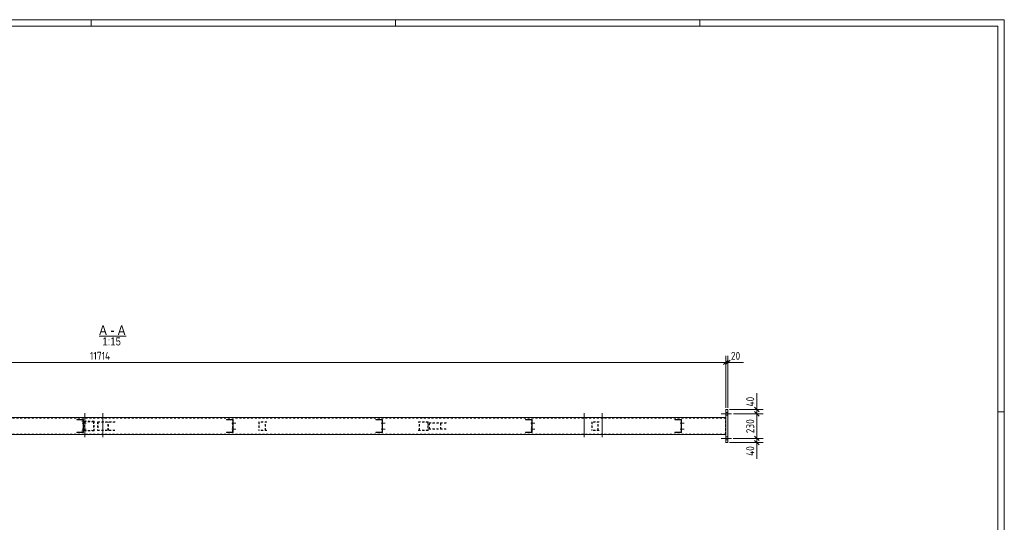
# Model space of a CAD drawing. Header units: millimetres. Extents: x 1 to 1188, y 1 to 840.
# Tile 7 of 7: x 573 to 1188, y 526 to 840. Entities that reach past the tile are written whole.
import ezdxf

# ---------------------------------------------------------------- set-up
doc = ezdxf.new("R2010")
doc.units = ezdxf.units.MM
doc.header["$LTSCALE"] = 0.6
doc.linetypes.add('XKITLINE00', pattern=[0])
doc.linetypes.add('XKITLINE02', pattern=[4, 2, -2])
for name, color, linetype, lineweight in [('Bolt', 7, 'Continuous', 0), ('DrawingSheet', 5, 'Continuous', 0), ('OtherObjectType', 1, 'Continuous', 0), ('Part', 2, 'Continuous', 0), ('Z-DIMENSIONS', 1, 'Continuous', 0)]:
    doc.layers.add(name, color=color, linetype=linetype, lineweight=lineweight)
doc.styles.add('ARIAL', font='ARIAL.TTF')
doc.styles.add('ISOCPEUR', font='ISOCPEUR.TTF')

msp = doc.modelspace()

# ---------------------------------------------------------------- linework, layer by layer
at = {"layer": 'Bolt', "color": 3, "linetype": 'XKITLINE00', "lineweight": 0}
for p, q in [((613.21, 591.06), (613.21, 591.39)), ((613.95, 579.22), (613.95, 594.06)), ((614.7, 591.06), (614.7, 591.39)), ((624.55, 591.06), (624.55, 591.39)), ((625.29, 579.22), (625.29, 594.06)), ((626.03, 591.06), (626.03, 591.39)), ((924.96, 591.06), (924.96, 591.39)), ((925.7, 579.22), (925.7, 594.05)), ((926.44, 591.06), (926.44, 591.39)), ((936.29, 591.06), (936.29, 591.39)), ((937.03, 579.22), (937.03, 594.05)), ((937.77, 591.06), (937.77, 591.39)), ((1017.62, 593.72), (1011.29, 593.72)), ((1017.68, 593.72), (1011.34, 593.72)), ((1017.73, 593.72), (1011.4, 593.72)), ((1015.28, 592.86), (1013.95, 592.86)), ((1015.3, 594.59), (1013.97, 594.59)), ((1015.34, 592.86), (1014, 592.86)), ((1015.35, 594.59), (1014.02, 594.59)), ((1015.39, 592.86), (1014.06, 592.86)), ((1015.41, 594.59), (1014.07, 594.59)), ((612.39, 587.89), (614.76, 587.89)), ((612.39, 584.22), (614.76, 584.22)), ((612.89, 588.42), (613.09, 588.42)), ((612.89, 584.76), (613.09, 584.76)), ((612.9, 587.36), (613.1, 587.36)), ((705.72, 587.89), (708.09, 587.89)), ((705.72, 584.22), (708.09, 584.22)), ((705.79, 587.89), (708.15, 587.89)), ((705.79, 584.22), (708.15, 584.22)), ((706.22, 588.42), (706.42, 588.42)), ((706.22, 584.76), (706.42, 584.76)), ((706.23, 587.36), (706.43, 587.36)), ((706.28, 588.42), (706.48, 588.42)), ((706.28, 584.76), (706.48, 584.76)), ((706.29, 587.36), (706.49, 587.36)), ((799.05, 587.89), (801.42, 587.89)), ((799.05, 584.22), (801.42, 584.22)), ((799.12, 587.89), (801.48, 587.89)), ((799.12, 584.22), (801.48, 584.22)), ((799.54, 588.42), (799.74, 588.42)), ((799.54, 584.76), (799.74, 584.76)), ((799.56, 587.36), (799.76, 587.36)), ((799.61, 588.42), (799.81, 588.42)), ((799.61, 584.76), (799.81, 584.76)), ((799.62, 587.36), (799.82, 587.36)), ((892.38, 587.89), (894.75, 587.89)), ((892.38, 584.22), (894.75, 584.22)), ((892.45, 587.89), (894.81, 587.89)), ((892.45, 584.22), (894.81, 584.22)), ((892.87, 588.42), (893.07, 588.42)), ((892.87, 584.76), (893.07, 584.76)), ((892.88, 587.36), (893.08, 587.36)), ((892.94, 588.42), (893.14, 588.42)), ((892.94, 584.76), (893.14, 584.76)), ((892.95, 587.36), (893.15, 587.36)), ((985.71, 587.89), (988.07, 587.89)), ((985.71, 584.22), (988.07, 584.22)), ((985.77, 587.89), (988.14, 587.89)), ((985.77, 584.22), (988.14, 584.22)), ((986.2, 588.42), (986.4, 588.42)), ((986.2, 584.76), (986.4, 584.76)), ((986.21, 587.36), (986.41, 587.36)), ((986.27, 588.42), (986.47, 588.42)), ((986.27, 584.76), (986.47, 584.76)), ((986.28, 587.36), (986.48, 587.36)), ((612.9, 583.69), (613.1, 583.69)), ((613.21, 580.72), (613.21, 581.06)), ((614.7, 580.72), (614.7, 581.06)), ((624.55, 580.72), (624.55, 581.06)), ((626.03, 580.72), (626.03, 581.06)), ((706.23, 583.69), (706.43, 583.69)), ((706.29, 583.69), (706.49, 583.69)), ((799.56, 583.69), (799.76, 583.69)), ((799.62, 583.69), (799.82, 583.69)), ((892.88, 583.69), (893.08, 583.69)), ((892.95, 583.69), (893.15, 583.69)), ((924.96, 580.72), (924.96, 581.06)), ((926.44, 580.72), (926.44, 581.06)), ((936.29, 580.72), (936.29, 581.06)), ((937.77, 580.72), (937.77, 581.06)), ((986.21, 583.69), (986.41, 583.69)), ((986.28, 583.69), (986.48, 583.69)), ((1017.62, 578.39), (1011.29, 578.39)), ((1017.68, 578.39), (1011.34, 578.39)), ((1017.73, 578.39), (1011.4, 578.39)), ((1015.3, 579.26), (1013.97, 579.26)), ((1015.35, 579.26), (1014.02, 579.26)), ((1015.41, 579.26), (1014.07, 579.26)), ((1015.28, 577.52), (1013.95, 577.52)), ((1015.34, 577.52), (1014, 577.52)), ((1015.39, 577.52), (1014.06, 577.52))]:
    msp.add_line(p, q, dxfattribs=at)
at = {"layer": 'DrawingSheet', "color": 2, "linetype": 'XKITLINE00', "lineweight": 0}
for p, q in [((1188, 840), (1, 840)), ((618, 836), (618, 840)), ((808, 836), (808, 840)), ((998, 836), (998, 840)), ((1188, 1), (1188, 840)), ((1188, 595), (1184, 595))]:
    msp.add_line(p, q, dxfattribs=at)
at = {"layer": 'DrawingSheet', "color": 3, "linetype": 'XKITLINE00', "lineweight": 0}
for p, q in [((1184, 836), (5, 836)), ((1184, 5), (1184, 836))]:
    msp.add_line(p, q, dxfattribs=at)
at = {"layer": 'OtherObjectType', "color": 6, "linetype": 'XKITLINE00', "lineweight": 0}
msp.add_line((622.92, 642.2), (639.86, 642.2), dxfattribs=at)
at = {"layer": 'Part', "color": 2, "linetype": 'XKITLINE00', "lineweight": 0}
for p, q in [((1015.43, 596.39), (1013.94, 596.39)), ((1014.1, 575.72), (1014.1, 596.39)), ((1015.43, 575.72), (1015.43, 596.39)), ((1014.06, 591.39), (233.14, 591.39)), ((1014.06, 591.39), (1014.06, 580.72)), ((609.06, 590.06), (613.15, 590.06)), ((609.06, 589.86), (612.95, 589.86)), ((609.15, 589.86), (609.15, 590.06)), ((612.95, 589.86), (612.95, 582.26)), ((613.15, 590.06), (613.15, 582.06)), ((702.39, 590.06), (706.49, 590.06)), ((702.39, 589.86), (706.29, 589.86)), ((702.49, 589.86), (702.49, 590.06)), ((706.29, 589.86), (706.29, 582.26)), ((706.49, 590.06), (706.49, 582.06)), ((795.72, 590.06), (799.83, 590.06)), ((795.72, 589.86), (799.63, 589.86)), ((795.83, 589.86), (795.83, 590.06)), ((799.63, 589.86), (799.63, 582.26)), ((799.83, 590.06), (799.83, 582.06)), ((889.05, 590.06), (893.16, 590.06)), ((889.05, 589.86), (892.96, 589.86)), ((889.16, 589.86), (889.16, 590.06)), ((892.96, 582.26), (892.96, 589.86)), ((893.16, 590.06), (893.16, 582.06)), ((982.38, 590.06), (986.49, 590.06)), ((982.38, 589.86), (986.29, 589.86)), ((982.49, 589.86), (982.49, 590.06)), ((986.29, 582.26), (986.29, 589.86)), ((986.49, 590.06), (986.49, 582.06)), ((1014.06, 580.72), (233.14, 580.72)), ((609.06, 582.26), (612.95, 582.26)), ((613.15, 582.06), (609.06, 582.06)), ((609.15, 582.06), (609.15, 582.26)), ((702.39, 582.26), (706.29, 582.26)), ((706.49, 582.06), (702.39, 582.06)), ((702.49, 582.06), (702.49, 582.26)), ((795.72, 582.26), (799.63, 582.26)), ((799.83, 582.06), (795.72, 582.06)), ((795.83, 582.06), (795.83, 582.26)), ((889.05, 582.26), (892.96, 582.26)), ((893.16, 582.06), (889.05, 582.06)), ((889.16, 582.06), (889.16, 582.26)), ((982.38, 582.26), (986.29, 582.26)), ((986.49, 582.06), (982.38, 582.06)), ((982.49, 582.06), (982.49, 582.26)), ((1015.43, 575.72), (1013.94, 575.72))]:
    msp.add_line(p, q, dxfattribs=at)
at = {"layer": 'Part', "color": 7, "linetype": 'XKITLINE02', "lineweight": 0}
for p, q in [((1014.06, 591.06), (233.21, 591.06)), ((1013.96, 580.72), (1013.96, 591.39)), ((1013.96, 581.06), (1013.96, 591.06)), ((1014.06, 581.06), (1014.06, 591.06)), ((609.06, 590.06), (609.06, 590.06)), ((609.06, 589.86), (609.06, 590.06)), ((609.06, 590.06), (609.06, 590.06)), ((609.06, 589.86), (609.06, 589.86)), ((619.73, 589.06), (612.12, 589.06)), ((619.39, 588.72), (612.47, 588.72)), ((612.86, 582.26), (612.86, 589.86)), ((613.06, 582.06), (613.06, 590.06)), ((613.57, 583.06), (613.57, 589.06)), ((613.91, 583.39), (613.91, 588.72)), ((619.39, 588.72), (619.39, 583.39)), ((619.73, 583.06), (619.73, 589.06)), ((632.97, 588.72), (621.94, 588.72)), ((621.94, 588.72), (621.94, 583.39)), ((632.72, 588.52), (622.2, 588.52)), ((622.2, 588.52), (622.2, 583.59)), ((628.4, 583.59), (628.4, 588.52)), ((628.65, 583.39), (628.65, 588.72)), ((702.39, 590.06), (702.39, 590.06)), ((702.39, 589.86), (702.39, 590.06)), ((702.39, 590.06), (702.39, 590.06)), ((702.39, 589.86), (702.39, 589.86)), ((706.19, 582.26), (706.19, 589.86)), ((706.39, 582.06), (706.39, 590.06)), ((727.64, 588.72), (722.58, 588.72)), ((722.58, 588.72), (722.58, 583.39)), ((727.44, 588.52), (722.79, 588.52)), ((722.79, 588.52), (722.79, 583.59)), ((726.47, 583.59), (726.47, 588.52)), ((726.67, 583.39), (726.67, 588.72)), ((795.72, 590.06), (795.72, 590.06)), ((795.72, 589.86), (795.72, 590.06)), ((795.72, 590.06), (795.72, 590.06)), ((795.72, 589.86), (795.72, 589.86)), ((799.52, 582.26), (799.52, 589.86)), ((799.72, 582.06), (799.72, 590.06)), ((828.35, 588.72), (821.26, 588.72)), ((828.13, 588.52), (821.47, 588.52)), ((822.68, 583.39), (822.68, 588.72)), ((822.89, 583.59), (822.89, 588.52)), ((828.13, 588.52), (828.13, 583.59)), ((828.35, 583.39), (828.35, 588.72)), ((839.7, 588.06), (828.84, 588.06)), ((828.84, 588.06), (828.84, 584.06)), ((828.84, 584.06), (839.7, 584.06)), ((839.43, 587.86), (829.11, 587.86)), ((829.11, 587.86), (829.11, 584.26)), ((839.43, 584.26), (829.11, 584.26)), ((835.94, 584.26), (835.94, 587.86)), ((836.22, 584.06), (836.22, 588.06)), ((889.05, 589.86), (889.05, 590.06)), ((889.05, 590.06), (889.05, 590.06)), ((889.05, 589.86), (889.05, 589.86)), ((892.85, 582.26), (892.85, 589.86)), ((893.05, 582.06), (893.05, 590.06)), ((935.09, 588.72), (930.45, 588.72)), ((930.45, 588.72), (930.45, 583.39)), ((934.89, 588.52), (930.65, 588.52)), ((930.65, 588.52), (930.65, 583.59)), ((934.33, 583.59), (934.33, 588.52)), ((934.54, 583.39), (934.54, 588.72)), ((982.38, 589.86), (982.38, 590.06)), ((982.38, 590.06), (982.38, 590.06)), ((982.38, 589.86), (982.38, 589.86)), ((986.17, 582.26), (986.17, 589.86)), ((986.37, 582.06), (986.37, 590.06)), ((1014.06, 581.06), (233.21, 581.06)), ((609.06, 582.06), (609.06, 582.26)), ((609.06, 582.26), (609.06, 582.26)), ((609.06, 582.06), (609.06, 582.06)), ((619.73, 583.06), (612.12, 583.06)), ((619.39, 583.39), (612.47, 583.39)), ((621.94, 583.39), (632.97, 583.39)), ((632.72, 583.59), (622.2, 583.59)), ((702.39, 582.06), (702.39, 582.26)), ((702.39, 582.26), (702.39, 582.26)), ((702.39, 582.06), (702.39, 582.06)), ((727.64, 583.39), (722.58, 583.39)), ((727.44, 583.59), (722.79, 583.59)), ((795.72, 582.06), (795.72, 582.26)), ((795.72, 582.26), (795.72, 582.26)), ((795.72, 582.06), (795.72, 582.06)), ((828.35, 583.39), (821.26, 583.39)), ((828.13, 583.59), (821.47, 583.59)), ((889.05, 582.06), (889.05, 582.26)), ((889.05, 582.26), (889.05, 582.26)), ((889.05, 582.06), (889.05, 582.06)), ((935.09, 583.39), (930.45, 583.39)), ((934.89, 583.59), (930.65, 583.59)), ((982.38, 582.06), (982.38, 582.26)), ((982.38, 582.26), (982.38, 582.26)), ((982.38, 582.06), (982.38, 582.06))]:
    msp.add_line(p, q, dxfattribs=at)
at = {"layer": 'Part', "color": 11, "linetype": 'XKITLINE00', "lineweight": 0}
for p, q in [((611.81, 590.06), (611.61, 589.86)), ((613.15, 590.06), (612.95, 589.86)), ((613.15, 587.36), (612.95, 587.16)), ((613.15, 586.01), (612.95, 585.81)), ((705.15, 590.06), (704.95, 589.86)), ((706.49, 590.06), (706.29, 589.86)), ((706.49, 587.36), (706.29, 587.16)), ((706.49, 586.01), (706.29, 585.81)), ((798.48, 590.06), (798.28, 589.86)), ((799.83, 590.06), (799.63, 589.86)), ((799.83, 587.36), (799.63, 587.16)), ((799.83, 586.01), (799.63, 585.81)), ((609.4, 582.26), (609.2, 582.06)), ((612.09, 582.26), (611.89, 582.06)), ((613.15, 583.32), (612.95, 583.12)), ((702.73, 582.26), (702.53, 582.06)), ((705.43, 582.26), (705.23, 582.06)), ((706.49, 583.32), (706.29, 583.12)), ((796.07, 582.26), (795.87, 582.06)), ((798.77, 582.26), (798.57, 582.06)), ((799.83, 583.32), (799.63, 583.12))]:
    msp.add_line(p, q, dxfattribs=at)
at = {"layer": 'Z-DIMENSIONS', "color": 7, "linetype": 'XKITLINE00', "lineweight": 0}
for p, q in [((1015.52, 627.26), (1012.69, 624.43)), ((1015.52, 627.26), (1012.69, 624.43)), ((1016.85, 627.26), (1014.02, 624.43)), ((1014.1, 597.39), (1014.1, 629.95)), ((1014.1, 597.39), (1014.1, 629.95)), ((1015.43, 597.39), (1015.43, 629.95)), ((233.14, 625.85), (1014.1, 625.85)), ((1014.1, 625.85), (1015.43, 625.85)), ((1015.43, 625.85), (1025.2, 625.85)), ((1015.43, 625.85), (1025.2, 625.85)), ((1033.47, 596.39), (1033.47, 606.58)), ((1033.47, 596.39), (1033.47, 606.58)), ((1016.43, 596.39), (1037.47, 596.39)), ((1032.05, 597.8), (1034.88, 594.97)), ((1033.47, 593.72), (1033.47, 596.39)), ((1018.96, 593.72), (1037.47, 593.72)), ((1018.96, 593.72), (1037.47, 593.72)), ((1032.05, 595.14), (1034.88, 592.31)), ((1032.05, 595.14), (1034.88, 592.31)), ((1033.47, 578.39), (1033.47, 593.72)), ((1018.62, 578.39), (1037.47, 578.39)), ((1018.62, 578.39), (1037.47, 578.39)), ((1032.05, 579.8), (1034.88, 576.97)), ((1032.05, 579.8), (1034.88, 576.97)), ((1033.47, 575.72), (1033.47, 578.39)), ((1016.43, 575.72), (1037.47, 575.72)), ((1032.05, 577.14), (1034.88, 574.31)), ((1033.47, 575.72), (1033.47, 565.53)), ((1033.47, 575.72), (1033.47, 565.53))]:
    msp.add_line(p, q, dxfattribs=at)
at = {"layer": 'Z-DIMENSIONS', "color": 3}
for p in [(1014.1, 625.85), (1014.1, 625.85), (1015.43, 625.85), (1033.47, 596.39), (1033.47, 593.72), (1033.47, 593.72), (1033.47, 578.39), (1033.47, 578.39), (1033.47, 575.72)]:
    msp.add_point(p, dxfattribs=at)

# ---------------------------------------------------------------- texts
at = {"layer": 'OtherObjectType', "color": 6, "style": 'ARIAL', "width": 0.85}
for s, height, p in [('A', 6, (622.92, 642.95)), ('-', 6, (630.06, 642.95)), ('A', 6, (634.52, 642.95)), ('1:15', 5, (624.9, 636.45))]:
    msp.add_text(s, height=height, dxfattribs=at).set_placement(p)
at = {"layer": 'Z-DIMENSIONS', "color": 3, "style": 'ISOCPEUR', "width": 0.85}
for s, p in [('11714', (617.18, 627.45)), ('20', (1017.31, 627.45))]:
    msp.add_text(s, height=5, dxfattribs=at).set_placement(p)
for s, p in [('40', (1031.87, 598.26)), ('230', (1031.87, 581.54)), ('40', (1031.87, 567.4))]:
    msp.add_text(s, height=5, rotation=90.00021, dxfattribs=at).set_placement(p)

doc.saveas('drawing.dxf')
